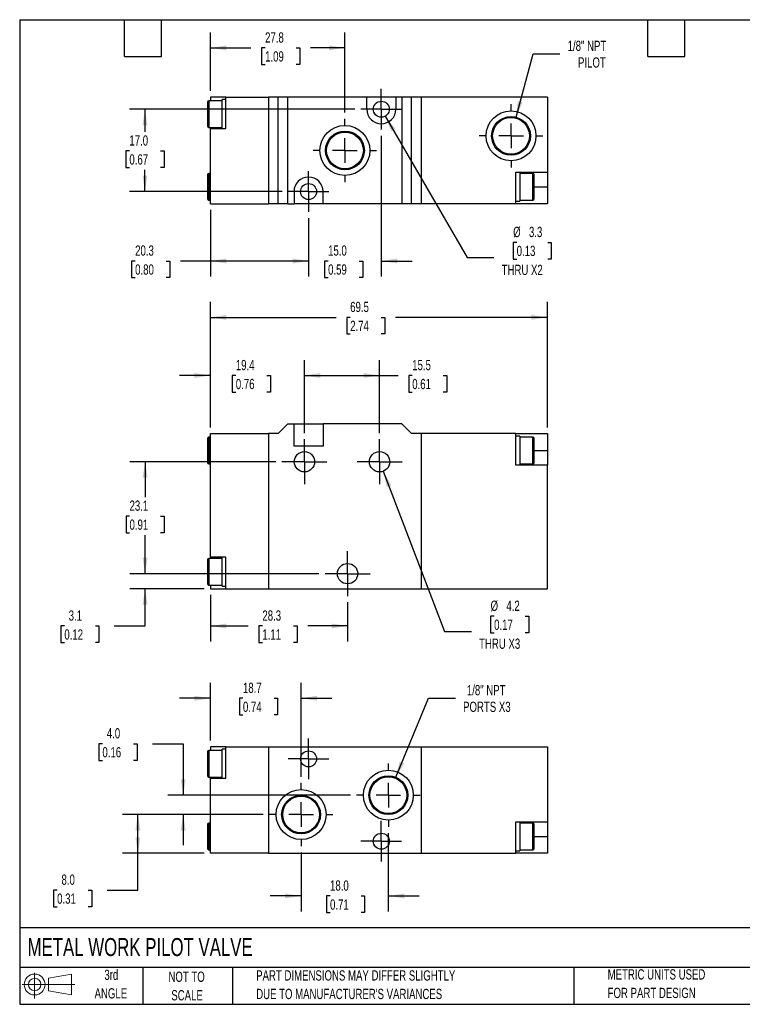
# Model space of a CAD drawing. Header units: millimetres. Extents: x 6 to 273, y 6 to 210.
# Tile 1 of 2: x 6 to 155, y 6 to 210. Entities that reach past the tile are written whole.
import ezdxf

# ---------------------------------------------------------------- set-up
doc = ezdxf.new("R2010")
doc.units = ezdxf.units.MM
doc.linetypes.add('CENTERX2', pattern=[20.32, 12.7, -2.54, 2.54, -2.54])
doc.layers.add('CENTER', color=40, linetype='CENTERX2')
doc.layers.add('SLD-DEFPOINTS', color=7, linetype='Continuous')
doc.layers.add('DIMENSIONS', color=140, linetype='Continuous', lineweight=25)
doc.layers.add('TEXT', color=140, linetype='Continuous', lineweight=25)
doc.styles.add('SLDTEXTSTYLE0', font='TXT', dxfattribs={"width": 0.7})
doc.dimstyles.new('SLDDIMSTYLE0', dxfattribs={"dimtxt": 2.158008, "dimasz": 3.302, "dimexe": 0, "dimexo": 0.0625, "dimgap": 0.539502, "dimtad": 0, "dimtih": 1, "dimtoh": 1, "dimrnd": 1e-09, "dimzin": 12, "dimdsep": 46, "dimtxsty": 'SLDTEXTSTYLE0', "dimsah": 1, "dimcen": 0.09, "dimadec": 0, "dimazin": 3, "dimtfac": 1, "dimtmove": 0, "dimatfit": 0, "dimfxl": 0, "dimfrac": 2, "dimtolj": 1, "dimtzin": 12, "dimarcsym": 0})
doc.dimstyles.new('SLDDIMSTYLE1', dxfattribs={"dimtxt": 2.158008, "dimasz": 3.302, "dimexe": 0, "dimexo": 0.0625, "dimgap": 0.539502, "dimtad": 0, "dimtih": 1, "dimtoh": 1, "dimrnd": 1e-09, "dimzin": 12, "dimdsep": 46, "dimtxsty": 'SLDTEXTSTYLE0', "dimsah": 1, "dimcen": 0.09, "dimadec": 0, "dimazin": 3, "dimtfac": 1, "dimtofl": 0, "dimtmove": 0, "dimatfit": 3, "dimfxl": 0, "dimfrac": 2, "dimtolj": 1, "dimtzin": 12, "dimarcsym": 0})
doc.dimstyles.new('SLDDIMSTYLE2', dxfattribs={"dimtxt": 2.158008, "dimasz": 3.302, "dimexe": 0, "dimexo": 0.0625, "dimgap": 0.539502, "dimtad": 0, "dimtih": 1, "dimtoh": 1, "dimrnd": 1e-09, "dimzin": 12, "dimdsep": 46, "dimtxsty": 'SLDTEXTSTYLE0', "dimsah": 1, "dimcen": 0, "dimadec": 0, "dimazin": 3, "dimtfac": 1, "dimtofl": 0, "dimtmove": 0, "dimatfit": 3, "dimfxl": 0, "dimfrac": 2, "dimtolj": 1, "dimtzin": 12, "dimarcsym": 0})
doc.dimstyles.new('SLDDIMSTYLE3', dxfattribs={"dimtxt": 2.158008, "dimasz": 3.302, "dimexe": 0, "dimexo": 0.0625, "dimgap": 0.539502, "dimtad": 0, "dimtih": 1, "dimtoh": 1, "dimrnd": 1e-09, "dimzin": 4, "dimdsep": 46, "dimtxsty": 'SLDTEXTSTYLE0', "dimsah": 1, "dimcen": 0.09, "dimadec": 0, "dimazin": 1, "dimtfac": 1, "dimtofl": 0, "dimtmove": 0, "dimatfit": 3, "dimfxl": 0, "dimfrac": 2, "dimtolj": 1, "dimtzin": 12, "dimarcsym": 0})
doc.dimstyles.new('SLDDIMSTYLE4', dxfattribs={"dimtxt": 2.158008, "dimasz": 3.302, "dimexe": 0, "dimexo": 0.0625, "dimgap": 0.539502, "dimtad": 0, "dimtih": 1, "dimtoh": 1, "dimrnd": 1e-09, "dimzin": 4, "dimdsep": 46, "dimtxsty": 'SLDTEXTSTYLE0', "dimsah": 1, "dimcen": 0.09, "dimadec": 0, "dimazin": 1, "dimtfac": 1, "dimtmove": 0, "dimatfit": 0, "dimfxl": 0, "dimfrac": 2, "dimtolj": 1, "dimtzin": 12, "dimarcsym": 0})
doc.dimstyles.new('SLDDIMSTYLE5', dxfattribs={"dimtxt": 2.158008, "dimasz": 3.302, "dimexe": 0, "dimexo": 0.0625, "dimgap": 0.539502, "dimtad": 0, "dimtih": 1, "dimtoh": 1, "dimrnd": 1e-09, "dimzin": 12, "dimdsep": 46, "dimtxsty": 'SLDTEXTSTYLE0', "dimsah": 1, "dimcen": 0, "dimadec": 0, "dimazin": 3, "dimtfac": 1, "dimtofl": 0, "dimtmove": 0, "dimatfit": 3, "dimfxl": 0, "dimfrac": 2, "dimtolj": 1, "dimtzin": 12, "dimarcsym": 0})

# ---------------------------------------------------------------- blocks, each defined once
blk = doc.blocks.new('Block11')
at = {"color": 7, "linetype": 'Continuous', "lineweight": 18}
for p, q in [((2.59, 5.31), (2.59, 0)), ((5.48, 4.17), (10.18, 5.03)), ((5.48, 1.6), (5.48, 4.17)), ((10.18, 5.03), (10.18, 0.73)), ((0, 2.88), (10.87, 2.88)), ((5.48, 1.6), (10.18, 0.73))]:
    blk.add_line(p, q, dxfattribs=at)
for radius in [2.15, 1.29]:
    blk.add_circle((2.59, 2.88), radius, dxfattribs=at)
blk = doc.blocks.new('Block12')
at = {"layer": 'SLD-DEFPOINTS'}
blk.add_blockref('Block11', (0, 0), dxfattribs=at)
blk = doc.blocks.new('_D')
at = {"layer": 'DIMENSIONS'}
for p, q in [((32.21, 95.22), (32.21, 101.57)), ((68.06, 95.22), (29.03, 95.22)), ((44.4, 92.12), (29.03, 92.12)), ((32.21, 84.43), (32.21, 92.12)), ((15.56, 84.43), (14.83, 84.43)), ((14.83, 84.43), (14.83, 81)), ((21.97, 84.43), (22.69, 84.43)), ((22.69, 84.43), (22.69, 81)), ((25.86, 84.43), (32.21, 84.43)), ((14.83, 81), (15.56, 81)), ((22.69, 81), (21.97, 81))]:
    blk.add_line(p, q, dxfattribs=at)
for points in [[(32.21, 95.22), (32.72, 98.52), (31.7, 98.52)], [(32.21, 92.12), (31.7, 88.82), (32.72, 88.82)]]:
    blk.add_solid(points, dxfattribs=at)
at = {"layer": 'DIMENSIONS', "char_height": 2.117, "attachment_point": 1, "style": 'SLDTEXTSTYLE0'}
for s, insert in [('3.1', (16.45, 87.64)), ('0.12', (15.56, 83.73))]:
    blk.add_mtext(s, dxfattribs=dict(at, insert=insert))
blk = doc.blocks.new('_D_1')
at = {"layer": 'DIMENSIONS'}
for p, q in [((59.16, 118.32), (29.03, 118.32)), ((32.21, 118.32), (32.21, 111.02)), ((29, 107.1), (28.28, 107.1)), ((28.28, 107.1), (28.28, 103.67)), ((35.42, 107.1), (36.14, 107.1)), ((36.14, 107.1), (36.14, 103.67)), ((28.28, 103.67), (29, 103.67)), ((36.14, 103.67), (35.42, 103.67)), ((32.21, 95.22), (32.21, 103.19)), ((68.06, 95.22), (29.03, 95.22))]:
    blk.add_line(p, q, dxfattribs=at)
for points in [[(32.21, 118.32), (31.7, 115.02), (32.72, 115.02)], [(32.21, 95.22), (32.72, 98.52), (31.7, 98.52)]]:
    blk.add_solid(points, dxfattribs=at)
at = {"layer": 'DIMENSIONS', "char_height": 2.117, "attachment_point": 1, "style": 'SLDTEXTSTYLE0'}
for s, insert in [('23.1', (29, 110.32)), ('0.91', (29, 106.4))]:
    blk.add_mtext(s, dxfattribs=dict(at, insert=insert))
blk = doc.blocks.new('_D_2')
at = {"layer": 'DIMENSIONS'}
for p, q in [((45.67, 90.85), (45.67, 81.25)), ((73.97, 89.31), (73.97, 81.25)), ((45.67, 84.43), (53.48, 84.43)), ((56.4, 84.43), (55.68, 84.43)), ((55.68, 84.43), (55.68, 81)), ((62.81, 84.43), (63.54, 84.43)), ((63.54, 84.43), (63.54, 81)), ((73.97, 84.43), (65.74, 84.43)), ((55.68, 81), (56.4, 81)), ((63.54, 81), (62.81, 81))]:
    blk.add_line(p, q, dxfattribs=at)
for points in [[(45.67, 84.43), (48.98, 83.92), (48.98, 84.93)], [(73.97, 84.43), (70.67, 84.93), (70.67, 83.92)]]:
    blk.add_solid(points, dxfattribs=at)
at = {"layer": 'DIMENSIONS', "char_height": 2.117, "attachment_point": 1, "style": 'SLDTEXTSTYLE0'}
for s, insert in [('28.3', (56.4, 87.64)), ('1.11', (56.4, 83.73))]:
    blk.add_mtext(s, dxfattribs=dict(at, insert=insert))
blk = doc.blocks.new('_D_3')
at = {"layer": 'DIMENSIONS'}
for p, q in [((45.67, 125.39), (45.67, 139.3)), ((65.07, 124.23), (65.07, 139.3)), ((45.67, 136.12), (39.32, 136.12)), ((50.92, 136.12), (50.2, 136.12)), ((50.2, 136.12), (50.2, 132.69)), ((57.33, 136.12), (58.06, 136.12)), ((58.06, 136.12), (58.06, 132.69)), ((65.07, 136.12), (71.42, 136.12)), ((50.2, 132.69), (50.92, 132.69)), ((58.06, 132.69), (57.33, 132.69))]:
    blk.add_line(p, q, dxfattribs=at)
for points in [[(45.67, 136.12), (42.37, 136.63), (42.37, 135.61)], [(65.07, 136.12), (68.38, 135.61), (68.38, 136.63)]]:
    blk.add_solid(points, dxfattribs=at)
at = {"layer": 'DIMENSIONS', "char_height": 2.117, "attachment_point": 1, "style": 'SLDTEXTSTYLE0'}
for s, insert in [('19.4', (50.92, 139.33)), ('0.76', (50.92, 135.42))]:
    blk.add_mtext(s, dxfattribs=dict(at, insert=insert))
blk = doc.blocks.new('_D_4')
at = {"layer": 'DIMENSIONS'}
for p, q in [((45.67, 125.39), (45.67, 151.3)), ((115.17, 125.39), (115.17, 151.3)), ((45.67, 148.12), (71.59, 148.12)), ((74.51, 148.12), (73.79, 148.12)), ((73.79, 148.12), (73.79, 144.69)), ((80.92, 148.12), (81.65, 148.12)), ((81.65, 148.12), (81.65, 144.69)), ((115.17, 148.12), (83.85, 148.12)), ((73.79, 144.69), (74.51, 144.69)), ((81.65, 144.69), (80.92, 144.69))]:
    blk.add_line(p, q, dxfattribs=at)
for points in [[(45.67, 148.12), (48.98, 147.61), (48.98, 148.63)], [(115.17, 148.12), (111.87, 148.63), (111.87, 147.61)]]:
    blk.add_solid(points, dxfattribs=at)
at = {"layer": 'DIMENSIONS', "char_height": 2.117, "attachment_point": 1, "style": 'SLDTEXTSTYLE0'}
for s, insert in [('69.5', (74.51, 151.33)), ('2.74', (74.51, 147.42))]:
    blk.add_mtext(s, dxfattribs=dict(at, insert=insert))
blk = doc.blocks.new('_D_5')
at = {"layer": 'DIMENSIONS'}
for p, q in [((65.07, 124.23), (65.07, 139.3)), ((80.57, 124.23), (80.57, 139.3)), ((65.07, 136.12), (80.57, 136.12)), ((80.57, 136.12), (84.37, 136.12)), ((87.3, 136.12), (86.57, 136.12)), ((86.57, 136.12), (86.57, 132.69)), ((93.71, 136.12), (94.43, 136.12)), ((94.43, 136.12), (94.43, 132.69)), ((86.57, 132.69), (87.3, 132.69)), ((94.43, 132.69), (93.71, 132.69))]:
    blk.add_line(p, q, dxfattribs=at)
for points in [[(65.07, 136.12), (68.38, 135.61), (68.38, 136.63)], [(80.57, 136.12), (77.27, 136.63), (77.27, 135.61)]]:
    blk.add_solid(points, dxfattribs=at)
at = {"layer": 'DIMENSIONS', "char_height": 2.117, "attachment_point": 1, "style": 'SLDTEXTSTYLE0'}
for s, insert in [('15.5', (87.3, 139.33)), ('0.61', (87.3, 135.42))]:
    blk.add_mtext(s, dxfattribs=dict(at, insert=insert))
blk = doc.blocks.new('_D_6')
at = {"layer": 'DIMENSIONS'}
for p, q in [((81.32, 116.36), (93.95, 83.31)), ((104.19, 86.45), (103.47, 86.45)), ((103.47, 86.45), (103.47, 83.02)), ((110.6, 86.45), (111.33, 86.45)), ((111.33, 86.45), (111.33, 83.02)), ((93.95, 83.31), (99.5, 83.31)), ((103.47, 83.02), (104.19, 83.02)), ((111.33, 83.02), (110.6, 83.02))]:
    blk.add_line(p, q, dxfattribs=at)
blk.add_solid([(81.32, 116.36), (82.03, 113.09), (82.98, 113.45)], dxfattribs=at)
at = {"layer": 'DIMENSIONS', "char_height": 2.117, "attachment_point": 1, "style": 'SLDTEXTSTYLE0'}
for s, insert in [('%%c', (103.46, 89.66)), ('4.2', (106.72, 89.66)), ('0.17', (104.19, 85.74)), ('THRU X3', (101.09, 81.83))]:
    blk.add_mtext(s, dxfattribs=dict(at, insert=insert))
blk = doc.blocks.new('SW_CENTERMARKSYMBOL_0')
at = {"layer": 'CENTER', "color": 0}
for p, q in [((0, 2.54), (0, 4.64)), ((0, 0), (0, 2.54)), ((-2.54, 0), (-4.64, 0)), ((0, 0), (-2.54, 0)), ((0, 0), (2.54, 0)), ((0, 0), (0, -2.54)), ((2.54, 0), (4.64, 0)), ((0, -2.54), (0, -4.64))]:
    blk.add_line(p, q, dxfattribs=at)
blk = doc.blocks.new('SW_CENTERMARKSYMBOL_1')
at = {"layer": 'CENTER', "color": 0}
for p, q in [((0, 2.54), (0, 4.64)), ((0, 0), (0, 2.54)), ((-2.54, 0), (-4.64, 0)), ((0, 0), (-2.54, 0)), ((0, 0), (2.54, 0)), ((0, 0), (0, -2.54)), ((2.54, 0), (4.64, 0)), ((0, -2.54), (0, -4.64))]:
    blk.add_line(p, q, dxfattribs=at)
blk = doc.blocks.new('SW_CENTERMARKSYMBOL_2')
at = {"layer": 'CENTER', "color": 0}
for p, q in [((0, 2.54), (0, 4.64)), ((0, 0), (0, 2.54)), ((-2.54, 0), (-4.64, 0)), ((0, 0), (-2.54, 0)), ((0, 0), (2.54, 0)), ((0, 0), (0, -2.54)), ((2.54, 0), (4.64, 0)), ((0, -2.54), (0, -4.64))]:
    blk.add_line(p, q, dxfattribs=at)
blk = doc.blocks.new('_D_9')
at = {"layer": 'DIMENSIONS'}
for p, q in [((108.71, 189.44), (112.21, 202.48)), ((112.21, 202.48), (117.76, 202.48))]:
    blk.add_line(p, q, dxfattribs=at)
blk.add_solid([(108.71, 189.44), (110.06, 192.5), (109.07, 192.76)], dxfattribs=at)
at = {"layer": 'DIMENSIONS', "char_height": 2.117, "attachment_point": 1, "style": 'SLDTEXTSTYLE0'}
for s, insert in [('1/8" NPT', (119.35, 205.21)), ('PILOT', (121.49, 201.78))]:
    blk.add_mtext(s, dxfattribs=dict(at, insert=insert))
blk = doc.blocks.new('_D_10')
at = {"layer": 'DIMENSIONS'}
for p, q in [((45.67, 194.84), (45.67, 206.91)), ((73.42, 190.39), (73.42, 206.91)), ((45.67, 203.73), (54.04, 203.73)), ((56.96, 203.73), (56.24, 203.73)), ((56.24, 203.73), (56.24, 200.3)), ((63.37, 203.73), (64.1, 203.73)), ((64.1, 203.73), (64.1, 200.3)), ((73.42, 203.73), (66.3, 203.73)), ((56.24, 200.3), (56.96, 200.3)), ((64.1, 200.3), (63.37, 200.3))]:
    blk.add_line(p, q, dxfattribs=at)
for points in [[(45.67, 203.73), (48.98, 203.22), (48.98, 204.24)], [(73.42, 203.73), (70.12, 204.24), (70.12, 203.22)]]:
    blk.add_solid(points, dxfattribs=at)
at = {"layer": 'DIMENSIONS', "char_height": 2.117, "attachment_point": 1, "style": 'SLDTEXTSTYLE0'}
for s, insert in [('27.8', (56.96, 206.94)), ('1.09', (56.96, 203.03))]:
    blk.add_mtext(s, dxfattribs=dict(at, insert=insert))
blk = doc.blocks.new('_D_11')
at = {"layer": 'DIMENSIONS'}
for p, q in [((80.92, 185.61), (80.92, 156.58)), ((65.92, 168.61), (65.92, 156.58)), ((65.92, 159.75), (59.57, 159.75)), ((69.95, 159.75), (69.23, 159.75)), ((69.23, 159.75), (69.23, 156.32)), ((76.37, 159.75), (77.09, 159.75)), ((77.09, 159.75), (77.09, 156.32)), ((80.92, 159.75), (87.27, 159.75)), ((69.23, 156.32), (69.95, 156.32)), ((77.09, 156.32), (76.37, 156.32))]:
    blk.add_line(p, q, dxfattribs=at)
for points in [[(65.92, 159.75), (62.62, 160.26), (62.62, 159.25)], [(80.92, 159.75), (84.23, 159.25), (84.23, 160.26)]]:
    blk.add_solid(points, dxfattribs=at)
at = {"layer": 'DIMENSIONS', "char_height": 2.117, "attachment_point": 1, "style": 'SLDTEXTSTYLE0'}
for s, insert in [('15.0', (69.95, 162.97)), ('0.59', (69.95, 159.05))]:
    blk.add_mtext(s, dxfattribs=dict(at, insert=insert))
blk = doc.blocks.new('_D_12')
at = {"layer": 'DIMENSIONS'}
for p, q in [((45.67, 170.3), (45.67, 156.58)), ((65.92, 168.61), (65.92, 156.58)), ((30.16, 159.75), (29.43, 159.75)), ((29.43, 159.75), (29.43, 156.32)), ((36.57, 159.75), (37.29, 159.75)), ((37.29, 159.75), (37.29, 156.32)), ((45.67, 159.75), (39.49, 159.75)), ((65.92, 159.75), (45.67, 159.75)), ((29.43, 156.32), (30.16, 156.32)), ((37.29, 156.32), (36.57, 156.32))]:
    blk.add_line(p, q, dxfattribs=at)
for points in [[(45.67, 159.75), (48.98, 159.25), (48.98, 160.26)], [(65.92, 159.75), (62.62, 160.26), (62.62, 159.25)]]:
    blk.add_solid(points, dxfattribs=at)
at = {"layer": 'DIMENSIONS', "char_height": 2.117, "attachment_point": 1, "style": 'SLDTEXTSTYLE0'}
for s, insert in [('20.3', (30.16, 162.97)), ('0.80', (30.16, 159.05))]:
    blk.add_mtext(s, dxfattribs=dict(at, insert=insert))
blk = doc.blocks.new('_D_13')
at = {"layer": 'DIMENSIONS'}
for p, q in [((75.46, 191.07), (29.01, 191.07)), ((32.18, 191.07), (32.18, 186.38)), ((28.97, 182.47), (28.25, 182.47)), ((28.25, 182.47), (28.25, 179.04)), ((35.39, 182.47), (36.11, 182.47)), ((36.11, 182.47), (36.11, 179.04)), ((28.25, 179.04), (28.97, 179.04)), ((36.11, 179.04), (35.39, 179.04)), ((32.18, 174.07), (32.18, 178.56)), ((60.46, 174.07), (29.01, 174.07))]:
    blk.add_line(p, q, dxfattribs=at)
for points in [[(32.18, 191.07), (31.67, 187.77), (32.69, 187.77)], [(32.18, 174.07), (32.69, 177.38), (31.67, 177.38)]]:
    blk.add_solid(points, dxfattribs=at)
at = {"layer": 'DIMENSIONS', "char_height": 2.117, "attachment_point": 1, "style": 'SLDTEXTSTYLE0'}
for s, insert in [('17.0', (28.97, 185.68)), ('0.67', (28.97, 181.77))]:
    blk.add_mtext(s, dxfattribs=dict(at, insert=insert))
blk = doc.blocks.new('_D_14')
at = {"layer": 'DIMENSIONS'}
for p, q in [((81.75, 189.65), (98.6, 160.46)), ((108.84, 163.59), (108.12, 163.59)), ((108.12, 163.59), (108.12, 160.16)), ((115.26, 163.59), (115.98, 163.59)), ((115.98, 163.59), (115.98, 160.16)), ((98.6, 160.46), (104.16, 160.46)), ((108.12, 160.16), (108.84, 160.16)), ((115.98, 160.16), (115.26, 160.16))]:
    blk.add_line(p, q, dxfattribs=at)
blk.add_solid([(81.75, 189.65), (82.96, 186.53), (83.84, 187.04)], dxfattribs=at)
at = {"layer": 'DIMENSIONS', "char_height": 2.117, "attachment_point": 1, "style": 'SLDTEXTSTYLE0'}
for s, insert in [('%%c', (108.11, 166.8)), ('3.3', (111.37, 166.8)), ('0.13', (108.84, 162.89)), ('THRU X2', (105.74, 158.98))]:
    blk.add_mtext(s, dxfattribs=dict(at, insert=insert))
blk = doc.blocks.new('SW_CENTERMARKSYMBOL_5')
at = {"layer": 'CENTER', "color": 0}
for p, q in [((0, 5.08), (0, 6.54)), ((0, 0), (0, 2.54)), ((-5.08, 0), (-6.54, 0)), ((0, 0), (-2.54, 0)), ((0, 0), (0, -2.54)), ((0, 0), (2.54, 0)), ((5.08, 0), (6.54, 0)), ((0, -5.08), (0, -6.54))]:
    blk.add_line(p, q, dxfattribs=at)
blk = doc.blocks.new('SW_CENTERMARKSYMBOL_6')
at = {"layer": 'CENTER', "color": 0}
for p, q in [((0, 5.08), (0, 6.54)), ((0, 0), (0, 2.54)), ((-5.08, 0), (-6.54, 0)), ((0, 0), (-2.54, 0)), ((0, 0), (0, -2.54)), ((0, 0), (2.54, 0)), ((5.08, 0), (6.54, 0)), ((0, -5.08), (0, -6.54))]:
    blk.add_line(p, q, dxfattribs=at)
blk = doc.blocks.new('SW_CENTERMARKSYMBOL_7')
at = {"layer": 'CENTER', "color": 0}
for p, q in [((0, 2.54), (0, 4.19)), ((0, 0), (0, 2.54)), ((-2.54, 0), (-4.19, 0)), ((0, 0), (-2.54, 0)), ((0, 0), (0, -2.54)), ((0, 0), (2.54, 0)), ((2.54, 0), (4.19, 0)), ((0, -2.54), (0, -4.19))]:
    blk.add_line(p, q, dxfattribs=at)
blk = doc.blocks.new('SW_CENTERMARKSYMBOL_8')
at = {"layer": 'CENTER', "color": 0}
for p, q in [((0, 2.54), (0, 4.19)), ((0, 0), (0, 2.54)), ((-2.54, 0), (-4.19, 0)), ((0, 0), (-2.54, 0)), ((0, 0), (0, -2.54)), ((0, 0), (2.54, 0)), ((2.54, 0), (4.19, 0)), ((0, -2.54), (0, -4.19))]:
    blk.add_line(p, q, dxfattribs=at)
blk = doc.blocks.new('_D_15')
at = {"layer": 'DIMENSIONS'}
for p, q in [((82.37, 41.7), (82.37, 25.53)), ((64.37, 37.7), (64.37, 25.53)), ((64.37, 28.71), (58.02, 28.71)), ((70.35, 28.71), (69.62, 28.71)), ((69.62, 28.71), (69.62, 25.28)), ((76.76, 28.71), (77.49, 28.71)), ((77.49, 28.71), (77.49, 25.28)), ((82.37, 28.71), (88.72, 28.71)), ((69.62, 25.28), (70.35, 25.28)), ((77.49, 25.28), (76.76, 25.28))]:
    blk.add_line(p, q, dxfattribs=at)
for points in [[(64.37, 28.71), (61.07, 29.21), (61.07, 28.2)], [(82.37, 28.71), (85.68, 28.2), (85.68, 29.21)]]:
    blk.add_solid(points, dxfattribs=at)
at = {"layer": 'DIMENSIONS', "char_height": 2.117, "attachment_point": 1, "style": 'SLDTEXTSTYLE0'}
for s, insert in [('18.0', (70.35, 31.92)), ('0.71', (70.35, 28))]:
    blk.add_mtext(s, dxfattribs=dict(at, insert=insert))
blk = doc.blocks.new('_D_16')
at = {"layer": 'DIMENSIONS'}
for p, q in [((56.56, 45.51), (27.55, 45.51)), ((30.72, 37.51), (30.72, 45.51)), ((44.4, 37.51), (27.55, 37.51)), ((30.72, 29.92), (30.72, 37.51)), ((14.07, 29.92), (13.35, 29.92)), ((13.35, 29.92), (13.35, 26.49)), ((20.48, 29.92), (21.21, 29.92)), ((21.21, 29.92), (21.21, 26.49)), ((24.37, 29.92), (30.72, 29.92)), ((13.35, 26.49), (14.07, 26.49)), ((21.21, 26.49), (20.48, 26.49))]:
    blk.add_line(p, q, dxfattribs=at)
for points in [[(30.72, 45.51), (30.22, 42.21), (31.23, 42.21)], [(30.72, 37.51), (31.23, 40.81), (30.22, 40.81)]]:
    blk.add_solid(points, dxfattribs=at)
at = {"layer": 'DIMENSIONS', "char_height": 2.117, "attachment_point": 1, "style": 'SLDTEXTSTYLE0'}
for s, insert in [('8.0', (14.97, 33.13)), ('0.31', (14.07, 29.22))]:
    blk.add_mtext(s, dxfattribs=dict(at, insert=insert))
blk = doc.blocks.new('_D_17')
at = {"layer": 'DIMENSIONS'}
for p, q in [((23.41, 60.13), (22.69, 60.13)), ((22.69, 60.13), (22.69, 56.7)), ((29.83, 60.13), (30.55, 60.13)), ((30.55, 60.13), (30.55, 56.7)), ((33.72, 60.13), (40.07, 60.13)), ((40.07, 60.13), (40.07, 49.51)), ((22.69, 56.7), (23.41, 56.7)), ((30.55, 56.7), (29.83, 56.7)), ((74.56, 49.51), (36.89, 49.51)), ((56.56, 45.51), (36.89, 45.51)), ((40.07, 45.51), (40.07, 39.16))]:
    blk.add_line(p, q, dxfattribs=at)
for points in [[(40.07, 49.51), (40.58, 52.81), (39.56, 52.81)], [(40.07, 45.51), (39.56, 42.21), (40.58, 42.21)]]:
    blk.add_solid(points, dxfattribs=at)
at = {"layer": 'DIMENSIONS', "char_height": 2.117, "attachment_point": 1, "style": 'SLDTEXTSTYLE0'}
for s, insert in [('4.0', (24.31, 63.34)), ('0.16', (23.41, 59.43))]:
    blk.add_mtext(s, dxfattribs=dict(at, insert=insert))
blk = doc.blocks.new('_D_18')
at = {"layer": 'DIMENSIONS'}
for p, q in [((45.67, 60.78), (45.67, 72.68)), ((64.37, 53.32), (64.37, 72.68)), ((45.67, 69.51), (39.32, 69.51)), ((52.39, 69.51), (51.67, 69.51)), ((51.67, 69.51), (51.67, 66.08)), ((58.8, 69.51), (59.53, 69.51)), ((59.53, 69.51), (59.53, 66.08)), ((64.37, 69.51), (70.72, 69.51)), ((51.67, 66.08), (52.39, 66.08)), ((59.53, 66.08), (58.8, 66.08))]:
    blk.add_line(p, q, dxfattribs=at)
for points in [[(45.67, 69.51), (42.37, 70.02), (42.37, 69)], [(64.37, 69.51), (67.68, 69), (67.68, 70.02)]]:
    blk.add_solid(points, dxfattribs=at)
at = {"layer": 'DIMENSIONS', "char_height": 2.117, "attachment_point": 1, "style": 'SLDTEXTSTYLE0'}
for s, insert in [('18.7', (52.39, 72.72)), ('0.74', (52.39, 68.81))]:
    blk.add_mtext(s, dxfattribs=dict(at, insert=insert))
blk = doc.blocks.new('_D_19')
at = {"layer": 'DIMENSIONS'}
for p, q in [((83.9, 53.21), (90.65, 69.51)), ((90.65, 69.51), (96.2, 69.51))]:
    blk.add_line(p, q, dxfattribs=at)
blk.add_solid([(83.9, 53.21), (85.64, 56.06), (84.7, 56.45)], dxfattribs=at)
at = {"layer": 'DIMENSIONS', "char_height": 2.117, "attachment_point": 1, "style": 'SLDTEXTSTYLE0'}
for s, insert in [('1/8" NPT', (98.57, 72.24)), ('PORTS X3', (97.79, 68.81))]:
    blk.add_mtext(s, dxfattribs=dict(at, insert=insert))
blk = doc.blocks.new('SW_CENTERMARKSYMBOL_9')
at = {"layer": 'CENTER', "color": 0}
for p, q in [((0, 5.08), (0, 6.54)), ((0, 0), (0, 2.54)), ((-5.08, 0), (-6.54, 0)), ((0, 0), (-2.54, 0)), ((0, 0), (0, -2.54)), ((0, 0), (2.54, 0)), ((5.08, 0), (6.54, 0)), ((0, -5.08), (0, -6.54))]:
    blk.add_line(p, q, dxfattribs=at)
blk = doc.blocks.new('SW_CENTERMARKSYMBOL_10')
at = {"layer": 'CENTER', "color": 0}
for p, q in [((0, 5.08), (0, 6.54)), ((0, 0), (0, 2.54)), ((-5.08, 0), (-6.54, 0)), ((0, 0), (-2.54, 0)), ((0, 0), (0, -2.54)), ((0, 0), (2.54, 0)), ((5.08, 0), (6.54, 0)), ((0, -5.08), (0, -6.54))]:
    blk.add_line(p, q, dxfattribs=at)
blk = doc.blocks.new('SW_CENTERMARKSYMBOL_11')
at = {"layer": 'CENTER', "color": 0}
for p, q in [((0, 2.54), (0, 4.19)), ((0, 0), (0, 2.54)), ((-2.54, 0), (-4.19, 0)), ((0, 0), (-2.54, 0)), ((0, 0), (0, -2.54)), ((0, 0), (2.54, 0)), ((2.54, 0), (4.19, 0)), ((0, -2.54), (0, -4.19))]:
    blk.add_line(p, q, dxfattribs=at)
blk = doc.blocks.new('SW_CENTERMARKSYMBOL_12')
at = {"layer": 'CENTER', "color": 0}
for p, q in [((0, 2.54), (0, 4.19)), ((0, 0), (0, 2.54)), ((-2.54, 0), (-4.19, 0)), ((0, 0), (-2.54, 0)), ((0, 0), (0, -2.54)), ((0, 0), (2.54, 0)), ((2.54, 0), (4.19, 0)), ((0, -2.54), (0, -4.19))]:
    blk.add_line(p, q, dxfattribs=at)

msp = doc.modelspace()

# ---------------------------------------------------------------- linework, layer by layer
for p, q in [((48.875, 193.574), (45.675, 193.574)), ((45.675, 193.574), (45.675, 192.824)), ((48.875, 193.074), (48.075, 193.074)), ((48.075, 190.074), (48.075, 193.074)), ((48.875, 187.074), (48.875, 193.574)), ((48.875, 193.574), (57.675, 193.574)), ((57.675, 193.574), (57.675, 171.574)), ((59.675, 193.574), (57.675, 193.574)), ((59.675, 171.574), (59.675, 193.574)), ((61.675, 193.574), (59.675, 193.574)), ((61.675, 171.574), (61.675, 193.574)), ((77.925, 193.574), (61.675, 193.574)), ((77.925, 191.074), (77.925, 193.574)), ((83.925, 193.574), (77.925, 193.574)), ((83.925, 193.574), (83.925, 191.074)), ((85.175, 193.574), (83.925, 193.574)), ((85.175, 193.574), (85.175, 171.574)), ((87.175, 193.574), (85.175, 193.574)), ((87.175, 171.574), (87.175, 193.574)), ((89.175, 193.574), (87.175, 193.574)), ((89.175, 193.574), (89.175, 171.574)), ((115.175, 193.574), (89.175, 193.574)), ((115.175, 193.574), (115.175, 178.074)), ((48.075, 192.824), (45.375, 192.824)), ((45.375, 192.824), (45.375, 187.324)), ((48.075, 187.074), (48.075, 190.074)), ((45.375, 187.324), (48.075, 187.324)), ((45.675, 187.324), (45.675, 187.074)), ((45.675, 187.074), (48.875, 187.074)), ((45.675, 171.574), (45.675, 187.074)), ((45.675, 177.824), (45.375, 177.824)), ((45.375, 177.824), (45.375, 172.324)), ((108.675, 178.074), (115.175, 178.074)), ((108.675, 171.574), (108.675, 178.074)), ((109.475, 178.074), (109.475, 172.074)), ((112.175, 177.824), (109.475, 177.824)), ((112.175, 172.324), (112.175, 177.824)), ((115.175, 178.074), (115.175, 175.074)), ((112.475, 175.074), (115.175, 175.074)), ((115.175, 175.074), (115.175, 171.574)), ((62.925, 174.074), (62.925, 171.574)), ((68.925, 171.574), (68.925, 174.074)), ((45.375, 172.324), (45.675, 172.324)), ((45.675, 171.574), (57.675, 171.574)), ((59.675, 171.574), (57.675, 171.574)), ((61.675, 171.574), (59.675, 171.574)), ((61.675, 171.574), (62.925, 171.574)), ((68.925, 171.574), (62.925, 171.574)), ((85.175, 171.574), (68.925, 171.574)), ((87.175, 171.574), (85.175, 171.574)), ((89.175, 171.574), (87.175, 171.574)), ((108.675, 171.574), (89.175, 171.574)), ((108.675, 172.074), (109.475, 172.074)), ((115.175, 171.574), (108.675, 171.574)), ((109.475, 172.324), (112.175, 172.324)), ((61.675, 126.12), (59.675, 124.12)), ((61.675, 126.12), (62.925, 126.12)), ((62.925, 121.52), (62.925, 126.12)), ((62.925, 126.12), (68.925, 126.12)), ((68.925, 126.12), (68.925, 121.52)), ((85.175, 126.12), (68.925, 126.12)), ((87.175, 124.12), (85.175, 126.12)), ((45.675, 98.62), (45.675, 124.12)), ((45.675, 124.12), (57.675, 124.12)), ((57.675, 124.12), (57.675, 92.12)), ((59.675, 124.12), (57.675, 124.12)), ((89.175, 124.12), (87.175, 124.12)), ((89.175, 124.12), (89.175, 92.12)), ((108.675, 124.12), (89.175, 124.12)), ((108.675, 117.62), (108.675, 124.12)), ((108.675, 124.12), (115.175, 124.12)), ((115.175, 124.12), (115.175, 120.62)), ((45.675, 123.37), (45.375, 123.37)), ((45.375, 123.37), (45.375, 117.87)), ((109.475, 123.62), (108.675, 123.62)), ((109.475, 123.62), (109.475, 117.62)), ((112.175, 123.37), (109.475, 123.37)), ((112.175, 117.87), (112.175, 123.37)), ((68.925, 121.52), (62.925, 121.52)), ((112.475, 120.62), (115.175, 120.62)), ((115.175, 120.62), (115.175, 117.62)), ((45.375, 117.87), (45.675, 117.87)), ((109.475, 117.87), (112.175, 117.87)), ((115.175, 117.62), (108.675, 117.62)), ((115.175, 92.12), (115.175, 117.62)), ((48.075, 98.37), (45.375, 98.37)), ((45.375, 98.37), (45.375, 92.87)), ((48.875, 98.62), (45.675, 98.62)), ((45.675, 98.62), (45.675, 98.37)), ((48.075, 92.62), (48.075, 98.62)), ((48.875, 92.12), (48.875, 98.62)), ((45.375, 92.87), (48.075, 92.87)), ((45.675, 92.87), (45.675, 92.12)), ((45.675, 92.12), (48.875, 92.12)), ((48.075, 92.62), (48.875, 92.62)), ((48.875, 92.12), (57.675, 92.12)), ((57.675, 92.12), (89.175, 92.12)), ((89.175, 92.12), (115.175, 92.12)), ((48.875, 59.508), (45.675, 59.508)), ((45.675, 59.508), (45.675, 58.758)), ((48.875, 59.008), (48.075, 59.008)), ((48.075, 53.008), (48.075, 59.008)), ((48.875, 53.008), (48.875, 59.508)), ((48.875, 59.508), (57.675, 59.508)), ((57.675, 59.508), (57.675, 37.508)), ((57.675, 59.508), (89.175, 59.508)), ((89.175, 59.508), (89.175, 37.508)), ((89.175, 59.508), (115.175, 59.508)), ((115.175, 59.508), (115.175, 44.008)), ((48.075, 58.758), (45.375, 58.758)), ((45.375, 58.758), (45.375, 53.258)), ((45.375, 53.258), (48.075, 53.258)), ((45.675, 53.258), (45.675, 53.008)), ((45.675, 53.008), (48.875, 53.008)), ((45.675, 37.508), (45.675, 53.008)), ((45.675, 43.758), (45.375, 43.758)), ((45.375, 43.758), (45.375, 38.258)), ((108.675, 44.008), (115.175, 44.008)), ((108.675, 37.508), (108.675, 44.008)), ((109.475, 44.008), (109.475, 41.008)), ((112.175, 43.758), (109.475, 43.758)), ((112.175, 38.258), (112.175, 43.758)), ((115.175, 44.008), (115.175, 41.008)), ((109.475, 41.008), (109.475, 38.008)), ((112.475, 41.008), (115.175, 41.008)), ((115.175, 41.008), (115.175, 37.508)), ((45.375, 38.258), (45.675, 38.258)), ((57.675, 37.508), (45.675, 37.508)), ((57.675, 37.508), (89.175, 37.508)), ((89.175, 37.508), (108.675, 37.508)), ((108.675, 38.008), (109.475, 38.008)), ((115.175, 37.508), (108.675, 37.508)), ((109.475, 38.258), (112.175, 38.258))]:
    msp.add_line(p, q)
for centre, radius in [((80.925, 191.074), 1.65), ((107.675, 185.574), 5.15), ((107.675, 185.574), 4.002), ((107.675, 185.574), 3.792), ((73.425, 182.574), 5.15), ((73.425, 182.574), 4.002), ((73.425, 182.574), 3.792), ((65.925, 174.074), 1.65), ((65.075, 118.32), 2.1), ((80.575, 118.32), 2.1), ((73.975, 95.22), 2.1), ((65.925, 57.008), 1.65), ((82.375, 49.508), 5.15), ((82.375, 49.508), 4.002), ((82.375, 49.508), 3.792), ((64.375, 45.508), 5.15), ((64.375, 45.508), 4.002), ((64.375, 45.508), 3.792), ((80.925, 40.008), 1.65)]:
    msp.add_circle(centre, radius)
for centre, radius, start, end in [((45.375, 192.524), 0.3, 90, 180), ((80.925, 191.074), 3, 180, 0), ((45.375, 187.624), 0.3, 180, 270), ((45.375, 177.524), 0.3, 90, 180), ((65.925, 174.074), 3, 0, 180), ((112.175, 177.524), 0.3, 0, 90), ((45.375, 172.624), 0.3, 180, 270), ((112.175, 172.624), 0.3, 270, 0), ((45.375, 123.07), 0.3, 90, 180), ((112.175, 123.07), 0.3, 0, 90), ((45.375, 118.17), 0.3, 180, 270), ((112.175, 118.17), 0.3, 270, 0), ((45.375, 98.07), 0.3, 90, 180), ((45.375, 93.17), 0.3, 180, 270), ((45.375, 58.458), 0.3, 90, 180), ((45.375, 53.558), 0.3, 180, 270), ((45.375, 43.458), 0.3, 90, 180), ((112.175, 43.458), 0.3, 0, 90), ((45.375, 38.558), 0.3, 180, 270), ((112.175, 38.558), 0.3, 270, 0)]:
    msp.add_arc(centre, radius, start, end)
for points in [[(45.075, 192.524), (45.075, 192.524), (45.075, 191.426), (45.075, 188.722), (45.075, 187.624), (45.075, 187.624)], [(45.075, 177.524), (45.075, 177.524), (45.075, 176.426), (45.075, 173.722), (45.075, 172.624), (45.075, 172.624)], [(112.475, 172.624), (112.475, 172.624), (112.475, 173.722), (112.475, 176.426), (112.475, 177.524), (112.475, 177.524)], [(45.075, 123.07), (45.075, 123.07), (45.075, 122.812), (45.075, 121.893), (45.075, 121.27), (45.075, 120.62)], [(112.475, 118.17), (112.475, 118.17), (112.475, 118.428), (112.475, 119.347), (112.475, 119.97), (112.475, 120.62)], [(45.075, 98.07), (45.075, 98.07), (45.075, 97.812), (45.075, 96.893), (45.075, 96.27), (45.075, 95.62)], [(45.075, 58.458), (45.075, 58.458), (45.075, 57.36), (45.075, 54.656), (45.075, 53.558), (45.075, 53.558)], [(45.075, 43.458), (45.075, 43.458), (45.075, 42.36), (45.075, 39.656), (45.075, 38.558), (45.075, 38.558)], [(112.475, 38.558), (112.475, 38.558), (112.475, 39.656), (112.475, 42.36), (112.475, 43.458), (112.475, 43.458)]]:
    msp.add_open_spline(points, degree=3, knots=[0, 0, 0, 0, 0.5, 0.5, 1, 1, 1, 1])
for points in [[(112.475, 120.62), (112.475, 121.972), (112.475, 123.07), (112.475, 123.07)], [(45.075, 120.62), (45.075, 119.268), (45.075, 118.17), (45.075, 118.17)], [(45.075, 95.62), (45.075, 94.268), (45.075, 93.17), (45.075, 93.17)]]:
    msp.add_open_spline(points, degree=3)
at = {"layer": 'TEXT'}
for p, q in [((6.35, 209.55), (273.05, 209.55)), ((6.35, 209.55), (6.35, 6.35)), ((27.94, 201.93), (27.94, 209.55)), ((35.56, 201.93), (35.56, 209.55)), ((135.89, 201.93), (135.89, 209.55)), ((143.51, 201.93), (143.51, 209.55)), ((27.94, 201.93), (35.56, 201.93)), ((135.89, 201.93), (143.51, 201.93)), ((273.05, 22.126), (6.35, 22.126)), ((273.05, 13.97), (6.35, 13.97)), ((31.75, 13.97), (31.75, 6.35)), ((50.212, 13.97), (50.212, 6.35)), ((120.646, 13.97), (120.646, 6.35)), ((6.35, 6.35), (273.05, 6.35))]:
    msp.add_line(p, q, dxfattribs=at)

# ---------------------------------------------------------------- block references
at = {"layer": 'CENTER'}
for name, p in [('SW_CENTERMARKSYMBOL_7', (80.925, 191.074)), ('SW_CENTERMARKSYMBOL_5', (107.675, 185.574)), ('SW_CENTERMARKSYMBOL_6', (73.425, 182.574)), ('SW_CENTERMARKSYMBOL_8', (65.925, 174.074)), ('SW_CENTERMARKSYMBOL_1', (65.075, 118.32)), ('SW_CENTERMARKSYMBOL_0', (80.575, 118.32)), ('SW_CENTERMARKSYMBOL_2', (73.975, 95.22)), ('SW_CENTERMARKSYMBOL_12', (65.925, 57.008)), ('SW_CENTERMARKSYMBOL_9', (82.375, 49.508)), ('SW_CENTERMARKSYMBOL_10', (64.375, 45.508)), ('SW_CENTERMARKSYMBOL_11', (80.925, 40.008))]:
    msp.add_blockref(name, p, dxfattribs=at)
at = {"layer": 'SLD-DEFPOINTS'}
msp.add_blockref('Block12', (6.838, 7.554), dxfattribs=at)

# ---------------------------------------------------------------- texts
at = {"layer": 'TEXT', "style": 'SLDTEXTSTYLE0'}
for s, insert, char_height, attachment_point in [('METAL WORK PILOT VALVE', (7.966, 20.019), 3.70417, 1), ('3rd', (25.247, 13.493), 2.1167, 2), ('NOT TO', (40.768, 13.099), 2.1167, 2), ('PART DIMENSIONS MAY DIFFER SLIGHTLY', (55.119, 13.367), 2.11667, 1), ('METRIC UNITS USED', (127.604, 13.583), 2.11667, 1), ('ANGLE', (25.149, 9.671), 2.1167, 2), ('SCALE', (40.865, 9.276), 2.1167, 2), ("DUE TO MANUFACTURER'S VARIANCES", (55.119, 9.545), 2.11667, 1), ('FOR PART DESIGN', (127.604, 9.76), 2.11667, 1)]:
    msp.add_mtext(s, dxfattribs=dict(at, insert=insert, char_height=char_height, attachment_point=attachment_point))

# ---------------------------------------------------------------- dimensions: what is measured, and where the dimension line sits
at = {"layer": 'DIMENSIONS'}
for base, p1, p2, dimstyle, picture, middle in [((73.425, 203.73), (45.675, 193.574), (73.425, 189.116), 'SLDDIMSTYLE1', '_D_10', (60.168, 203.73)), ((80.925, 159.754), (65.925, 169.884), (80.925, 186.884), 'SLDDIMSTYLE4', '_D_11', (73.161, 159.754)), ((115.175, 148.12), (45.675, 124.12), (115.175, 124.12), 'SLDDIMSTYLE1', '_D_4', (77.718, 148.12)), ((65.075, 136.12), (45.675, 124.12), (65.075, 122.96), 'SLDDIMSTYLE0', '_D_3', (54.127, 136.12)), ((80.575, 136.12), (65.075, 122.96), (80.575, 122.96), 'SLDDIMSTYLE1', '_D_5', (90.503, 136.12)), ((73.975, 84.426), (45.675, 92.12), (73.975, 90.58), 'SLDDIMSTYLE1', '_D_2', (59.606, 84.426)), ((64.375, 69.508), (45.675, 59.508), (64.375, 52.05), 'SLDDIMSTYLE0', '_D_18', (55.598, 69.508)), ((82.375, 28.706), (64.375, 38.966), (82.375, 42.966), 'SLDDIMSTYLE4', '_D_15', (73.555, 28.706))]:
    dim = msp.add_linear_dim(base=base, p1=p1, p2=p2, dimstyle=dimstyle, dxfattribs=at)
    dim.commit()
    dim.dimension.update_dxf_attribs({"geometry": picture, "text_midpoint": middle, "dimtype": 160})
for p1, p2, text, picture, middle in [((106.639, 181.709), (108.71, 189.44), '1/8" NPT\\PPILOT', '_D_9', (125.705, 202.484)), ((80.845, 45.81), (83.904, 53.206), '1/8" NPT\\PPORTS X3', '_D_19', (104.927, 69.508))]:
    dim = msp.add_diameter_dim_2p(p1=p1, p2=p2, text=text, dimstyle='SLDDIMSTYLE5', override={"dimpost": '<>'}, dxfattribs=at)
    dim.commit()
    dim.dimension.update_dxf_attribs({"geometry": picture, "text_midpoint": middle, "dimtype": 163})
for base, p1, p2, angle, dimstyle, picture, middle in [((32.181, 191.074), (61.735, 174.074), (76.735, 191.074), 90, 'SLDDIMSTYLE3', '_D_13', (32.181, 182.47)), ((45.675, 159.754), (65.925, 169.884), (45.675, 171.574), 0, 'SLDDIMSTYLE1', '_D_12', (33.364, 159.754)), ((32.21, 118.32), (69.335, 95.22), (60.435, 118.32), 90, 'SLDDIMSTYLE1', '_D_1', (32.21, 107.104)), ((32.21, 95.22), (45.675, 92.12), (69.335, 95.22), 90, 'SLDDIMSTYLE0', '_D', (32.21, 84.426)), ((40.067, 45.508), (75.833, 49.508), (57.833, 45.508), 90, 'SLDDIMSTYLE4', '_D_17', (40.067, 60.132)), ((30.724, 45.508), (45.675, 37.508), (57.833, 45.508), 90, 'SLDDIMSTYLE3', '_D_16', (30.724, 29.919))]:
    dim = msp.add_linear_dim(base=base, p1=p1, p2=p2, angle=angle, dimstyle=dimstyle, dxfattribs=at)
    dim.commit()
    dim.dimension.update_dxf_attribs({"geometry": picture, "text_midpoint": middle, "dimtype": 160})
for p1, p2, text, picture, middle in [((80.1, 192.503), (81.75, 189.645), '<>\\PTHRU X2', '_D_14', (112.049, 161.574)), ((79.825, 120.282), (81.324, 116.358), '<>\\PTHRU X3', '_D_6', (107.397, 84.426))]:
    dim = msp.add_diameter_dim_2p(p1=p1, p2=p2, text=text, dimstyle='SLDDIMSTYLE2', dxfattribs=at)
    dim.commit()
    dim.dimension.update_dxf_attribs({"geometry": picture, "text_midpoint": middle, "dimtype": 163})

doc.saveas('drawing.dxf')
